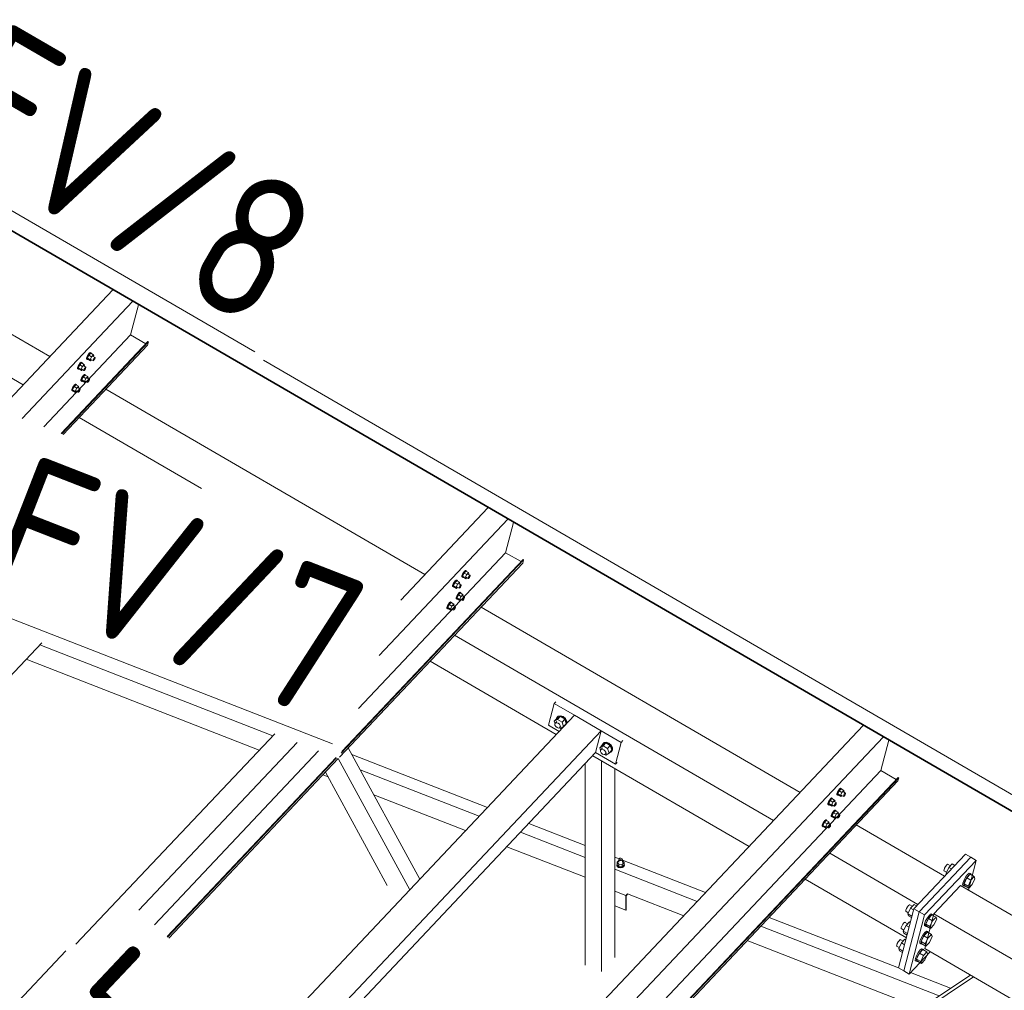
# Model space of a CAD drawing. Header units: millimetres. Extents: x -681 to 506, y -45 to 794.
# Tile 230 of 256: x -25 to 9, y 675 to 709. Entities that reach past the tile are written whole.
import ezdxf

# ---------------------------------------------------------------- set-up
doc = ezdxf.new("R2010")
doc.units = ezdxf.units.MM
doc.header["$LTSCALE"] = 0.6
doc.linetypes.add('XKITLINE00', pattern=[0])
for name, color, linetype, lineweight in [('Bolt', 7, 'Continuous', 0), ('Part', 2, 'Continuous', 0), ('PartMark', 3, 'Continuous', 0)]:
    doc.layers.add(name, color=color, linetype=linetype, lineweight=lineweight)
doc.styles.add('ISOCPEUR', font='ISOCPEUR.TTF')

msp = doc.modelspace()

# ---------------------------------------------------------------- linework, layer by layer
at = {"layer": 'Bolt', "color": 3, "linetype": 'XKITLINE00', "lineweight": 0}
for p, q in [((-22.858, 697.475), (-22.892, 697.415)), ((-22.833, 697.458), (-22.884, 697.353)), ((-22.868, 697.401), (-22.834, 697.461)), ((-22.82, 697.524), (-22.858, 697.475)), ((-22.834, 697.461), (-22.797, 697.51)), ((-22.77, 697.525), (-22.833, 697.458)), ((-22.74, 697.404), (-22.833, 697.458)), ((-22.788, 697.548), (-22.82, 697.524)), ((-22.797, 697.51), (-22.765, 697.535)), ((-22.772, 697.542), (-22.788, 697.548)), ((-22.772, 697.542), (-22.749, 697.528)), ((-22.77, 697.525), (-22.677, 697.471)), ((-22.765, 697.535), (-22.749, 697.528)), ((-22.749, 697.528), (-22.75, 697.513)), ((-22.677, 697.471), (-22.74, 697.404)), ((-22.664, 697.433), (-22.677, 697.471)), ((-22.675, 697.41), (-22.664, 697.433)), ((-23.175, 697.139), (-23.209, 697.079)), ((-23.15, 697.122), (-23.201, 697.017)), ((-23.185, 697.066), (-23.151, 697.126)), ((-23.137, 697.188), (-23.175, 697.139)), ((-23.151, 697.126), (-23.114, 697.174)), ((-23.087, 697.189), (-23.15, 697.122)), ((-23.057, 697.068), (-23.15, 697.122)), ((-23.105, 697.212), (-23.137, 697.188)), ((-23.114, 697.174), (-23.082, 697.199)), ((-23.089, 697.206), (-23.105, 697.212)), ((-23.089, 697.206), (-23.066, 697.193)), ((-23.087, 697.189), (-22.994, 697.135)), ((-23.082, 697.199), (-23.066, 697.193)), ((-23.066, 697.193), (-23.067, 697.177)), ((-22.994, 697.135), (-23.057, 697.068)), ((-23.009, 697.084), (-22.934, 697.041)), ((-22.981, 697.097), (-22.994, 697.135)), ((-22.992, 697.075), (-22.981, 697.097)), ((-22.915, 697.324), (-22.913, 697.36)), ((-22.915, 697.324), (-22.892, 697.311)), ((-22.892, 697.415), (-22.913, 697.36)), ((-22.892, 697.311), (-22.889, 697.346)), ((-22.875, 697.304), (-22.892, 697.311)), ((-22.889, 697.346), (-22.868, 697.401)), ((-22.791, 697.299), (-22.884, 697.353)), ((-22.884, 697.353), (-22.871, 697.314)), ((-22.866, 697.312), (-22.875, 697.304)), ((-22.871, 697.314), (-22.778, 697.26)), ((-22.791, 697.299), (-22.74, 697.404)), ((-22.791, 697.299), (-22.778, 697.26)), ((-22.778, 697.26), (-22.742, 697.299)), ((-22.763, 697.311), (-22.689, 697.268)), ((-22.692, 697.42), (-22.617, 697.377)), ((-22.689, 697.268), (-22.688, 697.286)), ((-22.681, 697.265), (-22.689, 697.268)), ((-22.688, 697.286), (-22.677, 697.313)), ((-22.665, 697.277), (-22.681, 697.265)), ((-22.677, 697.313), (-22.66, 697.343)), ((-22.646, 697.302), (-22.665, 697.277)), ((-22.66, 697.343), (-22.641, 697.368)), ((-22.629, 697.332), (-22.646, 697.302)), ((-22.641, 697.368), (-22.626, 697.38)), ((-22.618, 697.359), (-22.629, 697.332)), ((-22.626, 697.38), (-22.617, 697.377)), ((-22.617, 697.377), (-22.618, 697.359)), ((-23.232, 696.988), (-23.23, 697.024)), ((-23.232, 696.988), (-23.209, 696.975)), ((-23.209, 697.079), (-23.23, 697.024)), ((-23.209, 696.975), (-23.206, 697.011)), ((-23.192, 696.969), (-23.209, 696.975)), ((-23.206, 697.011), (-23.185, 697.066)), ((-23.108, 696.963), (-23.201, 697.017)), ((-23.201, 697.017), (-23.188, 696.979)), ((-23.183, 696.976), (-23.192, 696.969)), ((-23.188, 696.979), (-23.095, 696.925)), ((-23.108, 696.963), (-23.057, 697.068)), ((-23.108, 696.963), (-23.095, 696.925)), ((-23.095, 696.925), (-23.059, 696.963)), ((-23.08, 696.975), (-23.006, 696.932)), ((-23.017, 696.768), (-23.055, 696.719)), ((-23.032, 696.706), (-22.994, 696.755)), ((-22.967, 696.769), (-23.031, 696.702)), ((-22.986, 696.793), (-23.017, 696.768)), ((-23.006, 696.932), (-23.005, 696.95)), ((-22.998, 696.929), (-23.006, 696.932)), ((-23.005, 696.95), (-22.994, 696.978)), ((-22.982, 696.941), (-22.998, 696.929)), ((-22.994, 696.978), (-22.977, 697.008)), ((-22.994, 696.755), (-22.963, 696.779)), ((-22.969, 696.786), (-22.986, 696.793)), ((-22.963, 696.966), (-22.982, 696.941)), ((-22.977, 697.008), (-22.958, 697.032)), ((-22.969, 696.786), (-22.946, 696.773)), ((-22.967, 696.769), (-22.874, 696.715)), ((-22.946, 696.996), (-22.963, 696.966)), ((-22.963, 696.779), (-22.946, 696.773)), ((-22.958, 697.032), (-22.943, 697.044)), ((-22.946, 696.773), (-22.947, 696.758)), ((-22.935, 697.023), (-22.946, 696.996)), ((-22.943, 697.044), (-22.934, 697.041)), ((-22.934, 697.041), (-22.935, 697.023)), ((-23.334, 696.432), (-23.372, 696.384)), ((-23.349, 696.37), (-23.311, 696.419)), ((-23.284, 696.434), (-23.348, 696.367)), ((-23.303, 696.457), (-23.334, 696.432)), ((-23.311, 696.419), (-23.28, 696.443)), ((-23.286, 696.451), (-23.303, 696.457)), ((-23.286, 696.451), (-23.263, 696.437)), ((-23.284, 696.434), (-23.192, 696.38)), ((-23.28, 696.443), (-23.263, 696.437)), ((-23.263, 696.437), (-23.264, 696.422)), ((-23.113, 696.569), (-23.11, 696.604)), ((-23.113, 696.569), (-23.09, 696.555)), ((-23.089, 696.659), (-23.11, 696.604)), ((-23.09, 696.555), (-23.087, 696.591)), ((-23.073, 696.549), (-23.09, 696.555)), ((-23.055, 696.719), (-23.089, 696.659)), ((-23.087, 696.591), (-23.066, 696.646)), ((-23.031, 696.702), (-23.081, 696.597)), ((-22.988, 696.543), (-23.081, 696.597)), ((-23.081, 696.597), (-23.068, 696.559)), ((-23.064, 696.556), (-23.073, 696.549)), ((-23.068, 696.559), (-22.975, 696.505)), ((-23.066, 696.646), (-23.032, 696.706)), ((-22.938, 696.648), (-23.031, 696.702)), ((-22.988, 696.543), (-22.938, 696.648)), ((-22.988, 696.543), (-22.975, 696.505)), ((-22.975, 696.505), (-22.939, 696.543)), ((-22.961, 696.556), (-22.886, 696.513)), ((-22.874, 696.715), (-22.938, 696.648)), ((-22.889, 696.665), (-22.815, 696.621)), ((-22.886, 696.513), (-22.885, 696.53)), ((-22.878, 696.509), (-22.886, 696.513)), ((-22.885, 696.53), (-22.875, 696.558)), ((-22.862, 696.522), (-22.878, 696.509)), ((-22.875, 696.558), (-22.858, 696.588)), ((-22.862, 696.677), (-22.874, 696.715)), ((-22.872, 696.655), (-22.862, 696.677)), ((-22.844, 696.546), (-22.862, 696.522)), ((-22.858, 696.588), (-22.839, 696.612)), ((-22.827, 696.576), (-22.844, 696.546)), ((-22.839, 696.612), (-22.823, 696.625)), ((-22.816, 696.604), (-22.827, 696.576)), ((-22.823, 696.625), (-22.815, 696.621)), ((-22.815, 696.621), (-22.816, 696.604)), ((-23.43, 696.233), (-23.427, 696.268)), ((-23.43, 696.233), (-23.407, 696.219)), ((-23.406, 696.324), (-23.427, 696.268)), ((-23.407, 696.219), (-23.404, 696.255)), ((-23.39, 696.213), (-23.407, 696.219)), ((-23.372, 696.384), (-23.406, 696.324)), ((-23.404, 696.255), (-23.383, 696.31)), ((-23.348, 696.367), (-23.398, 696.261)), ((-23.305, 696.207), (-23.398, 696.261)), ((-23.398, 696.261), (-23.385, 696.223)), ((-23.381, 696.22), (-23.39, 696.213)), ((-23.385, 696.223), (-23.292, 696.169)), ((-23.383, 696.31), (-23.349, 696.37)), ((-23.255, 696.313), (-23.348, 696.367)), ((-23.305, 696.207), (-23.255, 696.313)), ((-23.305, 696.207), (-23.292, 696.169)), ((-23.292, 696.169), (-23.256, 696.207)), ((-23.278, 696.22), (-23.203, 696.177)), ((-23.192, 696.38), (-23.255, 696.313)), ((-23.206, 696.329), (-23.132, 696.286)), ((-23.203, 696.177), (-23.202, 696.195)), ((-23.195, 696.174), (-23.203, 696.177)), ((-23.202, 696.195), (-23.192, 696.222)), ((-23.179, 696.186), (-23.195, 696.174)), ((-23.179, 696.341), (-23.192, 696.38)), ((-23.192, 696.222), (-23.175, 696.252)), ((-23.189, 696.319), (-23.179, 696.341)), ((-23.161, 696.21), (-23.179, 696.186)), ((-23.175, 696.252), (-23.156, 696.276)), ((-23.144, 696.24), (-23.161, 696.21)), ((-23.156, 696.276), (-23.14, 696.289)), ((-23.133, 696.268), (-23.144, 696.24)), ((-23.14, 696.289), (-23.132, 696.286)), ((-23.132, 696.286), (-23.133, 696.268)), ((-9.85, 689.924), (-9.884, 689.864)), ((-9.812, 689.972), (-9.85, 689.924)), ((-9.826, 689.91), (-9.789, 689.959)), ((-9.762, 689.974), (-9.825, 689.907)), ((-9.78, 689.997), (-9.812, 689.972)), ((-9.789, 689.959), (-9.757, 689.983)), ((-9.764, 689.991), (-9.78, 689.997)), ((-9.764, 689.991), (-9.74, 689.977)), ((-9.762, 689.974), (-9.669, 689.92)), ((-9.757, 689.983), (-9.74, 689.977)), ((-9.74, 689.977), (-9.742, 689.962)), ((-9.669, 689.92), (-9.732, 689.853)), ((-9.656, 689.881), (-9.669, 689.92)), ((-10.167, 689.588), (-10.201, 689.528)), ((-10.142, 689.571), (-10.193, 689.465)), ((-10.177, 689.514), (-10.143, 689.574)), ((-10.129, 689.637), (-10.167, 689.588)), ((-10.143, 689.574), (-10.106, 689.623)), ((-10.079, 689.638), (-10.142, 689.571)), ((-10.049, 689.517), (-10.142, 689.571)), ((-10.097, 689.661), (-10.129, 689.637)), ((-10.106, 689.623), (-10.074, 689.648)), ((-10.081, 689.655), (-10.097, 689.661)), ((-10.081, 689.655), (-10.058, 689.641)), ((-10.079, 689.638), (-9.986, 689.584)), ((-10.074, 689.648), (-10.058, 689.641)), ((-10.058, 689.641), (-10.059, 689.626)), ((-9.986, 689.584), (-10.049, 689.517)), ((-9.973, 689.546), (-9.986, 689.584)), ((-9.907, 689.773), (-9.905, 689.809)), ((-9.907, 689.773), (-9.884, 689.76)), ((-9.884, 689.864), (-9.905, 689.809)), ((-9.884, 689.76), (-9.881, 689.795)), ((-9.867, 689.753), (-9.884, 689.76)), ((-9.881, 689.795), (-9.86, 689.85)), ((-9.825, 689.907), (-9.875, 689.801)), ((-9.783, 689.747), (-9.875, 689.801)), ((-9.875, 689.801), (-9.863, 689.763)), ((-9.858, 689.76), (-9.867, 689.753)), ((-9.863, 689.763), (-9.77, 689.709)), ((-9.86, 689.85), (-9.826, 689.91)), ((-9.732, 689.853), (-9.825, 689.907)), ((-9.783, 689.747), (-9.732, 689.853)), ((-9.783, 689.747), (-9.77, 689.709)), ((-9.77, 689.709), (-9.734, 689.747)), ((-9.755, 689.76), (-9.681, 689.717)), ((-9.683, 689.869), (-9.609, 689.826)), ((-9.681, 689.717), (-9.68, 689.735)), ((-9.673, 689.714), (-9.681, 689.717)), ((-9.68, 689.735), (-9.669, 689.762)), ((-9.657, 689.726), (-9.673, 689.714)), ((-9.669, 689.762), (-9.652, 689.792)), ((-9.667, 689.859), (-9.656, 689.881)), ((-9.638, 689.75), (-9.657, 689.726)), ((-9.652, 689.792), (-9.633, 689.817)), ((-9.621, 689.78), (-9.638, 689.75)), ((-9.633, 689.817), (-9.617, 689.829)), ((-9.61, 689.808), (-9.621, 689.78)), ((-9.617, 689.829), (-9.609, 689.826)), ((-9.609, 689.826), (-9.61, 689.808)), ((-10.224, 689.437), (-10.222, 689.473)), ((-10.224, 689.437), (-10.201, 689.424)), ((-10.201, 689.528), (-10.222, 689.473)), ((-10.201, 689.424), (-10.198, 689.459)), ((-10.184, 689.417), (-10.201, 689.424)), ((-10.198, 689.459), (-10.177, 689.514)), ((-10.1, 689.412), (-10.193, 689.465)), ((-10.193, 689.465), (-10.18, 689.427)), ((-10.175, 689.425), (-10.184, 689.417)), ((-10.18, 689.427), (-10.087, 689.373)), ((-10.1, 689.412), (-10.049, 689.517)), ((-10.1, 689.412), (-10.087, 689.373)), ((-10.087, 689.373), (-10.051, 689.412)), ((-10.072, 689.424), (-9.998, 689.381)), ((-9.978, 689.241), (-10.009, 689.217)), ((-10, 689.533), (-9.926, 689.49)), ((-9.998, 689.381), (-9.997, 689.399)), ((-9.99, 689.378), (-9.998, 689.381)), ((-9.997, 689.399), (-9.986, 689.426)), ((-9.974, 689.39), (-9.99, 689.378)), ((-9.986, 689.426), (-9.969, 689.456)), ((-9.984, 689.523), (-9.973, 689.546)), ((-9.961, 689.235), (-9.978, 689.241)), ((-9.955, 689.414), (-9.974, 689.39)), ((-9.969, 689.456), (-9.95, 689.481)), ((-9.961, 689.235), (-9.938, 689.222)), ((-9.938, 689.444), (-9.955, 689.414)), ((-9.95, 689.481), (-9.934, 689.493)), ((-9.927, 689.472), (-9.938, 689.444)), ((-9.934, 689.493), (-9.926, 689.49)), ((-9.926, 689.49), (-9.927, 689.472)), ((-10.295, 688.906), (-10.326, 688.881)), ((-10.303, 688.868), (-10.272, 688.892)), ((-10.278, 688.899), (-10.295, 688.906)), ((-10.278, 688.899), (-10.255, 688.886)), ((-10.272, 688.892), (-10.255, 688.886)), ((-10.105, 689.017), (-10.102, 689.053)), ((-10.105, 689.017), (-10.081, 689.004)), ((-10.081, 689.108), (-10.102, 689.053)), ((-10.047, 689.168), (-10.081, 689.108)), ((-10.081, 689.004), (-10.079, 689.039)), ((-10.065, 688.998), (-10.081, 689.004)), ((-10.079, 689.039), (-10.058, 689.095)), ((-10.023, 689.151), (-10.073, 689.046)), ((-9.98, 688.992), (-10.073, 689.046)), ((-10.073, 689.046), (-10.06, 689.007)), ((-10.056, 689.005), (-10.065, 688.998)), ((-10.06, 689.007), (-9.967, 688.954)), ((-10.058, 689.095), (-10.024, 689.155)), ((-10.009, 689.217), (-10.047, 689.168)), ((-10.024, 689.155), (-9.986, 689.203)), ((-9.959, 689.218), (-10.023, 689.151)), ((-9.93, 689.097), (-10.023, 689.151)), ((-9.986, 689.203), (-9.955, 689.228)), ((-9.98, 688.992), (-9.93, 689.097)), ((-9.98, 688.992), (-9.967, 688.954)), ((-9.967, 688.954), (-9.931, 688.992)), ((-9.959, 689.218), (-9.866, 689.164)), ((-9.955, 689.228), (-9.938, 689.222)), ((-9.953, 689.004), (-9.878, 688.961)), ((-9.938, 689.222), (-9.939, 689.206)), ((-9.866, 689.164), (-9.93, 689.097)), ((-9.881, 689.113), (-9.807, 689.07)), ((-9.878, 688.961), (-9.877, 688.979)), ((-9.87, 688.958), (-9.878, 688.961)), ((-9.877, 688.979), (-9.867, 689.007)), ((-9.854, 688.97), (-9.87, 688.958)), ((-9.867, 689.007), (-9.85, 689.037)), ((-9.854, 689.126), (-9.866, 689.164)), ((-9.864, 689.104), (-9.854, 689.126)), ((-9.835, 688.995), (-9.854, 688.97)), ((-9.85, 689.037), (-9.831, 689.061)), ((-9.818, 689.025), (-9.835, 688.995)), ((-9.831, 689.061), (-9.815, 689.073)), ((-9.808, 689.052), (-9.818, 689.025)), ((-9.815, 689.073), (-9.807, 689.07)), ((-9.807, 689.07), (-9.808, 689.052)), ((-10.422, 688.682), (-10.419, 688.717)), ((-10.422, 688.682), (-10.399, 688.668)), ((-10.398, 688.772), (-10.419, 688.717)), ((-10.399, 688.668), (-10.396, 688.704)), ((-10.382, 688.662), (-10.399, 688.668)), ((-10.364, 688.832), (-10.398, 688.772)), ((-10.396, 688.704), (-10.375, 688.759)), ((-10.34, 688.815), (-10.39, 688.71)), ((-10.297, 688.656), (-10.39, 688.71)), ((-10.39, 688.71), (-10.377, 688.672)), ((-10.373, 688.669), (-10.382, 688.662)), ((-10.377, 688.672), (-10.284, 688.618)), ((-10.375, 688.759), (-10.341, 688.819)), ((-10.326, 688.881), (-10.364, 688.832)), ((-10.341, 688.819), (-10.303, 688.868)), ((-10.276, 688.882), (-10.34, 688.815)), ((-10.247, 688.761), (-10.34, 688.815)), ((-10.297, 688.656), (-10.247, 688.761)), ((-10.297, 688.656), (-10.284, 688.618)), ((-10.284, 688.618), (-10.248, 688.656)), ((-10.276, 688.882), (-10.183, 688.828)), ((-10.27, 688.669), (-10.195, 688.625)), ((-10.255, 688.886), (-10.256, 688.87)), ((-10.183, 688.828), (-10.247, 688.761)), ((-10.198, 688.777), (-10.124, 688.734)), ((-10.195, 688.625), (-10.194, 688.643)), ((-10.187, 688.622), (-10.195, 688.625)), ((-10.194, 688.643), (-10.184, 688.671)), ((-10.171, 688.635), (-10.187, 688.622)), ((-10.184, 688.671), (-10.167, 688.701)), ((-10.171, 688.79), (-10.183, 688.828)), ((-10.181, 688.768), (-10.171, 688.79)), ((-10.152, 688.659), (-10.171, 688.635)), ((-10.167, 688.701), (-10.148, 688.725)), ((-10.135, 688.689), (-10.152, 688.659)), ((-10.148, 688.725), (-10.132, 688.737)), ((-10.125, 688.716), (-10.135, 688.689)), ((-10.132, 688.737), (-10.124, 688.734)), ((-10.124, 688.734), (-10.125, 688.716)), ((-6.697, 684.769), (-6.605, 684.866)), ((-6.697, 684.769), (-6.587, 684.835)), ((-6.616, 684.873), (-6.575, 684.929)), ((-6.615, 684.856), (-6.616, 684.873)), ((-6.495, 684.933), (-6.605, 684.866)), ((-6.587, 684.835), (-6.495, 684.933)), ((-6.587, 684.835), (-6.426, 684.742)), ((-6.575, 684.929), (-6.558, 684.947)), ((-6.575, 684.929), (-6.499, 684.944)), ((-6.481, 684.962), (-6.558, 684.947)), ((-6.499, 684.944), (-6.408, 684.913)), ((-6.334, 684.839), (-6.495, 684.933)), ((-6.39, 684.931), (-6.481, 684.962)), ((-6.426, 684.742), (-6.334, 684.839)), ((-6.408, 684.913), (-6.327, 684.844)), ((-6.309, 684.862), (-6.39, 684.931)), ((-6.283, 684.679), (-6.334, 684.839)), ((-6.327, 684.844), (-6.277, 684.756)), ((-6.26, 684.775), (-6.309, 684.862)), ((-6.671, 684.686), (-6.697, 684.769)), ((-6.676, 684.68), (-6.654, 684.71)), ((-6.674, 684.635), (-6.676, 684.68)), ((-6.647, 684.587), (-6.674, 684.635)), ((-6.654, 684.71), (-6.607, 684.76)), ((-6.654, 684.71), (-6.613, 684.718)), ((-6.603, 684.55), (-6.647, 684.587)), ((-6.613, 684.718), (-6.564, 684.701)), ((-6.554, 684.533), (-6.603, 684.55)), ((-6.564, 684.701), (-6.52, 684.664)), ((-6.513, 684.541), (-6.554, 684.533)), ((-6.526, 684.539), (-6.486, 684.515)), ((-6.52, 684.664), (-6.493, 684.617)), ((-6.513, 684.541), (-6.466, 684.591)), ((-6.49, 684.572), (-6.513, 684.541)), ((-6.493, 684.617), (-6.49, 684.572)), ((-6.486, 684.515), (-6.376, 684.582)), ((-6.376, 684.582), (-6.426, 684.742)), ((-6.376, 684.582), (-6.283, 684.679)), ((-6.349, 684.61), (-6.341, 684.611)), ((-6.277, 684.756), (-6.273, 684.684)), ((-6.256, 684.702), (-6.26, 684.775)), ((-5.118, 683.852), (-5.026, 683.949)), ((-5.118, 683.852), (-5.008, 683.918)), ((-5.092, 683.769), (-5.118, 683.852)), ((-5.097, 683.763), (-5.074, 683.793)), ((-5.074, 683.793), (-5.028, 683.843)), ((-5.074, 683.793), (-5.033, 683.801)), ((-5.037, 683.956), (-4.995, 684.012)), ((-5.036, 683.939), (-5.037, 683.956)), ((-5.033, 683.801), (-4.984, 683.784)), ((-4.916, 684.016), (-5.026, 683.949)), ((-5.008, 683.918), (-4.916, 684.016)), ((-5.008, 683.918), (-4.847, 683.825)), ((-4.995, 684.012), (-4.978, 684.031)), ((-4.995, 684.012), (-4.919, 684.027)), ((-4.984, 683.784), (-4.94, 683.747)), ((-4.902, 684.045), (-4.978, 684.031)), ((-4.919, 684.027), (-4.828, 683.996)), ((-4.755, 683.923), (-4.916, 684.016)), ((-4.811, 684.014), (-4.902, 684.045)), ((-4.847, 683.825), (-4.755, 683.923)), ((-4.796, 683.665), (-4.847, 683.825)), ((-4.828, 683.996), (-4.747, 683.927)), ((-4.73, 683.945), (-4.811, 684.014)), ((-4.704, 683.762), (-4.755, 683.923)), ((-4.747, 683.927), (-4.698, 683.839)), ((-4.68, 683.858), (-4.73, 683.945)), ((-4.717, 683.718), (-4.676, 683.774)), ((-4.698, 683.839), (-4.693, 683.756)), ((-4.676, 683.774), (-4.68, 683.858)), ((-5.094, 683.718), (-5.097, 683.763)), ((-5.067, 683.67), (-5.094, 683.718)), ((-5.023, 683.633), (-5.067, 683.67)), ((-4.974, 683.616), (-5.023, 683.633)), ((-4.933, 683.624), (-4.974, 683.616)), ((-4.947, 683.622), (-4.906, 683.598)), ((-4.94, 683.747), (-4.913, 683.7)), ((-4.933, 683.624), (-4.886, 683.674)), ((-4.911, 683.655), (-4.933, 683.624)), ((-4.913, 683.7), (-4.911, 683.655)), ((-4.906, 683.598), (-4.796, 683.665)), ((-4.796, 683.665), (-4.704, 683.762)), ((-4.734, 683.7), (-4.77, 683.693)), ((-4.693, 683.756), (-4.734, 683.7)), ((-4.734, 683.7), (-4.717, 683.718)), ((3.196, 682.421), (3.159, 682.372)), ((3.182, 682.359), (3.22, 682.408)), ((3.246, 682.422), (3.183, 682.355)), ((3.228, 682.446), (3.196, 682.421)), ((3.22, 682.408), (3.251, 682.432)), ((3.244, 682.439), (3.228, 682.446)), ((3.244, 682.439), (3.268, 682.426)), ((3.246, 682.422), (3.339, 682.368)), ((3.251, 682.432), (3.268, 682.426)), ((3.268, 682.426), (3.266, 682.41)), ((2.879, 682.085), (2.841, 682.037)), ((2.865, 682.023), (2.902, 682.072)), ((2.929, 682.086), (2.866, 682.019)), ((2.911, 682.11), (2.879, 682.085)), ((2.902, 682.072), (2.934, 682.096)), ((2.927, 682.103), (2.911, 682.11)), ((2.927, 682.103), (2.951, 682.09)), ((2.929, 682.086), (3.022, 682.032)), ((2.934, 682.096), (2.951, 682.09)), ((2.951, 682.09), (2.949, 682.075)), ((3.101, 682.222), (3.103, 682.257)), ((3.101, 682.222), (3.124, 682.208)), ((3.125, 682.312), (3.103, 682.257)), ((3.124, 682.208), (3.127, 682.244)), ((3.141, 682.202), (3.124, 682.208)), ((3.159, 682.372), (3.125, 682.312)), ((3.127, 682.244), (3.148, 682.299)), ((3.183, 682.355), (3.133, 682.25)), ((3.225, 682.196), (3.133, 682.25)), ((3.133, 682.25), (3.145, 682.212)), ((3.15, 682.209), (3.141, 682.202)), ((3.145, 682.212), (3.238, 682.158)), ((3.148, 682.299), (3.182, 682.359)), ((3.276, 682.301), (3.183, 682.355)), ((3.225, 682.196), (3.276, 682.301)), ((3.225, 682.196), (3.238, 682.158)), ((3.238, 682.158), (3.275, 682.196)), ((3.253, 682.209), (3.327, 682.166)), ((3.339, 682.368), (3.276, 682.301)), ((3.325, 682.317), (3.399, 682.274)), ((3.327, 682.166), (3.328, 682.183)), ((3.335, 682.162), (3.327, 682.166)), ((3.328, 682.183), (3.339, 682.211)), ((3.351, 682.175), (3.335, 682.162)), ((3.352, 682.33), (3.339, 682.368)), ((3.339, 682.211), (3.356, 682.241)), ((3.341, 682.308), (3.352, 682.33)), ((3.37, 682.199), (3.351, 682.175)), ((3.356, 682.241), (3.375, 682.265)), ((3.387, 682.229), (3.37, 682.199)), ((3.375, 682.265), (3.391, 682.277)), ((3.398, 682.257), (3.387, 682.229)), ((3.391, 682.277), (3.399, 682.274)), ((3.399, 682.274), (3.398, 682.257)), ((2.784, 681.886), (2.786, 681.921)), ((2.784, 681.886), (2.807, 681.872)), ((2.807, 681.977), (2.786, 681.921)), ((2.841, 682.037), (2.807, 681.977)), ((2.807, 681.872), (2.81, 681.908)), ((2.824, 681.866), (2.807, 681.872)), ((2.81, 681.908), (2.831, 681.963)), ((2.866, 682.019), (2.816, 681.914)), ((2.908, 681.86), (2.816, 681.914)), ((2.816, 681.914), (2.828, 681.876)), ((2.833, 681.873), (2.824, 681.866)), ((2.828, 681.876), (2.921, 681.822)), ((2.831, 681.963), (2.865, 682.023)), ((2.959, 681.966), (2.866, 682.019)), ((2.908, 681.86), (2.959, 681.966)), ((2.908, 681.86), (2.921, 681.822)), ((2.921, 681.822), (2.957, 681.86)), ((2.936, 681.873), (3.01, 681.83)), ((3.022, 682.032), (2.959, 681.966)), ((3.008, 681.982), (3.082, 681.938)), ((3.01, 681.83), (3.011, 681.847)), ((3.018, 681.827), (3.01, 681.83)), ((3.011, 681.847), (3.022, 681.875)), ((3.034, 681.839), (3.018, 681.827)), ((3.035, 681.994), (3.022, 682.032)), ((3.022, 681.875), (3.039, 681.905)), ((3.024, 681.972), (3.035, 681.994)), ((3.053, 681.863), (3.034, 681.839)), ((3.039, 681.905), (3.058, 681.929)), ((3.07, 681.893), (3.053, 681.863)), ((3.058, 681.929), (3.074, 681.942)), ((3.081, 681.921), (3.07, 681.893)), ((3.074, 681.942), (3.082, 681.938)), ((3.082, 681.938), (3.081, 681.921)), ((2.903, 681.466), (2.906, 681.502)), ((2.903, 681.466), (2.927, 681.453)), ((2.927, 681.557), (2.906, 681.502)), ((2.961, 681.617), (2.927, 681.557)), ((2.927, 681.453), (2.929, 681.488)), ((2.943, 681.446), (2.927, 681.453)), ((2.929, 681.488), (2.95, 681.543)), ((2.985, 681.6), (2.935, 681.494)), ((3.028, 681.441), (2.935, 681.494)), ((2.935, 681.494), (2.948, 681.456)), ((2.952, 681.454), (2.943, 681.446)), ((2.948, 681.456), (3.041, 681.402)), ((2.95, 681.543), (2.984, 681.603)), ((2.999, 681.666), (2.961, 681.617)), ((2.984, 681.603), (3.022, 681.652)), ((3.049, 681.667), (2.985, 681.6)), ((3.078, 681.546), (2.985, 681.6)), ((3.03, 681.69), (2.999, 681.666)), ((3.022, 681.652), (3.053, 681.677)), ((3.028, 681.441), (3.078, 681.546)), ((3.028, 681.441), (3.041, 681.402)), ((3.047, 681.684), (3.03, 681.69)), ((3.041, 681.402), (3.077, 681.441)), ((3.047, 681.684), (3.07, 681.67)), ((3.049, 681.667), (3.142, 681.613)), ((3.053, 681.677), (3.07, 681.67)), ((3.055, 681.453), (3.13, 681.41)), ((3.07, 681.67), (3.069, 681.655)), ((3.142, 681.613), (3.078, 681.546)), ((3.127, 681.562), (3.201, 681.519)), ((3.13, 681.41), (3.131, 681.428)), ((3.138, 681.407), (3.13, 681.41)), ((3.131, 681.428), (3.142, 681.455)), ((3.154, 681.419), (3.138, 681.407)), ((3.154, 681.574), (3.142, 681.613)), ((3.142, 681.455), (3.159, 681.485)), ((3.144, 681.552), (3.154, 681.574)), ((3.173, 681.443), (3.154, 681.419)), ((3.159, 681.485), (3.177, 681.51)), ((3.19, 681.473), (3.173, 681.443)), ((3.177, 681.51), (3.193, 681.522)), ((3.2, 681.501), (3.19, 681.473)), ((3.193, 681.522), (3.201, 681.519)), ((3.201, 681.519), (3.2, 681.501)), ((2.586, 681.13), (2.589, 681.166)), ((2.586, 681.13), (2.61, 681.117)), ((2.61, 681.221), (2.589, 681.166)), ((2.644, 681.281), (2.61, 681.221)), ((2.61, 681.117), (2.612, 681.152)), ((2.626, 681.11), (2.61, 681.117)), ((2.612, 681.152), (2.633, 681.208)), ((2.668, 681.264), (2.618, 681.159)), ((2.711, 681.105), (2.618, 681.159)), ((2.618, 681.159), (2.631, 681.12)), ((2.635, 681.118), (2.626, 681.11)), ((2.631, 681.12), (2.724, 681.066)), ((2.633, 681.208), (2.667, 681.268)), ((2.682, 681.33), (2.644, 681.281)), ((2.667, 681.268), (2.705, 681.316)), ((2.732, 681.331), (2.668, 681.264)), ((2.761, 681.21), (2.668, 681.264)), ((2.713, 681.354), (2.682, 681.33)), ((2.705, 681.316), (2.736, 681.341)), ((2.711, 681.105), (2.761, 681.21)), ((2.711, 681.105), (2.724, 681.066)), ((2.73, 681.348), (2.713, 681.354)), ((2.724, 681.066), (2.76, 681.105)), ((2.73, 681.348), (2.753, 681.334)), ((2.732, 681.331), (2.825, 681.277)), ((2.736, 681.341), (2.753, 681.334)), ((2.738, 681.117), (2.813, 681.074)), ((2.753, 681.334), (2.752, 681.319)), ((2.825, 681.277), (2.761, 681.21)), ((2.81, 681.226), (2.884, 681.183)), ((2.813, 681.074), (2.814, 681.092)), ((2.821, 681.071), (2.813, 681.074)), ((2.814, 681.092), (2.825, 681.119)), ((2.837, 681.083), (2.821, 681.071)), ((2.837, 681.239), (2.825, 681.277)), ((2.825, 681.119), (2.842, 681.149)), ((2.827, 681.216), (2.837, 681.239)), ((2.856, 681.108), (2.837, 681.083)), ((2.842, 681.149), (2.86, 681.174)), ((2.873, 681.138), (2.856, 681.108)), ((2.86, 681.174), (2.876, 681.186)), ((2.883, 681.165), (2.873, 681.138)), ((2.876, 681.186), (2.884, 681.183)), ((2.884, 681.183), (2.883, 681.165)), ((-4.454, 680.003), (-4.429, 680.018)), ((-4.429, 680.018), (-4.396, 680.023)), ((-4.396, 680.023), (-4.363, 680.017)), ((-4.363, 680.017), (-4.339, 680.001)), ((-4.531, 679.794), (-4.519, 679.82)), ((-4.514, 679.751), (-4.531, 679.794)), ((-4.531, 679.773), (-4.531, 679.794)), ((-4.531, 679.773), (-4.514, 679.73)), ((-4.464, 679.938), (-4.519, 679.879)), ((-4.519, 679.879), (-4.461, 679.811)), ((-4.519, 679.794), (-4.519, 679.879)), ((-4.519, 679.794), (-4.461, 679.726)), ((-4.466, 679.719), (-4.514, 679.751)), ((-4.514, 679.73), (-4.466, 679.698)), ((-4.4, 679.707), (-4.466, 679.719)), ((-4.466, 679.698), (-4.4, 679.686)), ((-4.464, 679.981), (-4.454, 680.003)), ((-4.456, 679.96), (-4.464, 679.981)), ((-4.464, 679.879), (-4.464, 679.981)), ((-4.339, 679.809), (-4.461, 679.811)), ((-4.461, 679.811), (-4.461, 679.726)), ((-4.461, 679.726), (-4.339, 679.724)), ((-4.432, 679.944), (-4.456, 679.96)), ((-4.399, 679.938), (-4.432, 679.944)), ((-4.333, 679.717), (-4.4, 679.707)), ((-4.4, 679.686), (-4.333, 679.696)), ((-4.365, 679.943), (-4.399, 679.938)), ((-4.34, 679.958), (-4.365, 679.943)), ((-4.331, 679.98), (-4.34, 679.958)), ((-4.339, 680.001), (-4.331, 679.98)), ((-4.275, 679.876), (-4.339, 679.809)), ((-4.339, 679.809), (-4.339, 679.724)), ((-4.339, 679.724), (-4.275, 679.791)), ((-4.283, 679.748), (-4.333, 679.717)), ((-4.333, 679.696), (-4.283, 679.727)), ((-4.331, 679.877), (-4.331, 679.98)), ((-4.331, 679.941), (-4.275, 679.876)), ((-4.264, 679.791), (-4.283, 679.748)), ((-4.283, 679.727), (-4.264, 679.769)), ((-4.275, 679.876), (-4.275, 679.791)), ((-4.275, 679.821), (-4.264, 679.791)), ((-4.264, 679.769), (-4.264, 679.791)), ((6.836, 679.68), (6.815, 679.624)), ((6.87, 679.74), (6.836, 679.68)), ((6.908, 679.788), (6.87, 679.74)), ((6.885, 679.501), (6.981, 679.7)), ((6.94, 679.813), (6.908, 679.788)), ((6.956, 679.806), (6.94, 679.813)), ((6.956, 679.806), (7.037, 679.76)), ((7.101, 679.827), (6.981, 679.7)), ((6.981, 679.7), (7.071, 679.648)), ((7.101, 679.827), (7.191, 679.774)), ((6.815, 679.624), (6.813, 679.589)), ((6.813, 679.589), (6.903, 679.537)), ((6.898, 679.464), (6.885, 679.501)), ((6.885, 679.501), (6.916, 679.483)), ((7.565, 679.365), (7.503, 679.255)), ((7.603, 679.339), (7.508, 679.139)), ((7.54, 679.233), (7.602, 679.343)), ((7.634, 679.454), (7.565, 679.365)), ((7.602, 679.343), (7.671, 679.432)), ((7.723, 679.466), (7.603, 679.339)), ((7.603, 679.339), (7.743, 679.258)), ((7.692, 679.499), (7.634, 679.454)), ((7.671, 679.432), (7.729, 679.477)), ((7.722, 679.487), (7.692, 679.499)), ((7.722, 679.487), (7.759, 679.466)), ((7.723, 679.466), (7.863, 679.385)), ((7.729, 679.477), (7.759, 679.466)), ((7.743, 679.258), (7.863, 679.385)), ((7.759, 679.466), (7.758, 679.446)), ((7.863, 679.385), (7.887, 679.312)), ((7.464, 679.153), (7.459, 679.088)), ((7.459, 679.088), (7.496, 679.067)), ((7.503, 679.255), (7.464, 679.153)), ((7.496, 679.067), (7.501, 679.132)), ((7.527, 679.055), (7.496, 679.067)), ((7.501, 679.132), (7.54, 679.233)), ((7.508, 679.139), (7.532, 679.067)), ((7.508, 679.139), (7.647, 679.058)), ((7.538, 679.064), (7.527, 679.055)), ((7.532, 679.067), (7.672, 678.986)), ((7.647, 679.058), (7.743, 679.258)), ((7.672, 678.986), (7.647, 679.058)), ((7.792, 679.113), (7.672, 678.986)), ((7.887, 679.312), (7.792, 679.113)), ((5.545, 678.335), (5.511, 678.275)), ((5.582, 678.384), (5.545, 678.335)), ((5.614, 678.408), (5.582, 678.384)), ((5.63, 678.402), (5.614, 678.408)), ((5.63, 678.402), (5.711, 678.355)), ((5.775, 678.423), (5.655, 678.296)), ((5.775, 678.423), (5.865, 678.37)), ((5.49, 678.22), (5.487, 678.185)), ((5.487, 678.185), (5.577, 678.132)), ((5.511, 678.275), (5.49, 678.22)), ((5.655, 678.296), (5.56, 678.096)), ((5.56, 678.096), (5.584, 678.024)), ((5.56, 678.096), (5.704, 678.013)), ((5.584, 678.024), (5.691, 677.962)), ((5.655, 678.296), (5.762, 678.234)), ((6.308, 678.05), (6.239, 677.96)), ((6.276, 677.939), (6.345, 678.028)), ((6.397, 678.061), (6.278, 677.934)), ((6.366, 678.095), (6.308, 678.05)), ((6.345, 678.028), (6.403, 678.073)), ((6.396, 678.083), (6.366, 678.095)), ((6.396, 678.083), (6.434, 678.061)), ((6.397, 678.061), (6.537, 677.98)), ((6.403, 678.073), (6.434, 678.061)), ((6.417, 677.853), (6.537, 677.98)), ((6.434, 678.061), (6.432, 678.041)), ((6.537, 677.98), (6.561, 677.908)), ((5.353, 677.671), (5.332, 677.616)), ((5.387, 677.731), (5.353, 677.671)), ((5.424, 677.78), (5.387, 677.731)), ((5.497, 677.691), (5.402, 677.492)), ((5.456, 677.804), (5.424, 677.78)), ((5.472, 677.798), (5.456, 677.804)), ((5.472, 677.798), (5.553, 677.751)), ((5.617, 677.818), (5.497, 677.691)), ((5.497, 677.691), (5.604, 677.629)), ((5.617, 677.818), (5.648, 677.8)), ((6.138, 677.749), (6.133, 677.684)), ((6.133, 677.684), (6.17, 677.662)), ((6.177, 677.85), (6.138, 677.749)), ((6.17, 677.662), (6.175, 677.727)), ((6.201, 677.651), (6.17, 677.662)), ((6.175, 677.727), (6.214, 677.829)), ((6.239, 677.96), (6.177, 677.85)), ((6.278, 677.934), (6.182, 677.735)), ((6.182, 677.735), (6.207, 677.662)), ((6.182, 677.735), (6.322, 677.654)), ((6.212, 677.659), (6.201, 677.651)), ((6.207, 677.662), (6.346, 677.581)), ((6.214, 677.829), (6.276, 677.939)), ((6.278, 677.934), (6.417, 677.853)), ((6.322, 677.654), (6.417, 677.853)), ((6.346, 677.581), (6.322, 677.654)), ((6.466, 677.708), (6.346, 677.581)), ((6.561, 677.908), (6.466, 677.708)), ((5.332, 677.616), (5.329, 677.58)), ((5.329, 677.58), (5.419, 677.528)), ((5.402, 677.492), (5.426, 677.419)), ((5.402, 677.492), (5.546, 677.408)), ((5.426, 677.419), (5.533, 677.357)), ((6.081, 677.356), (6.019, 677.246)), ((6.12, 677.33), (6.024, 677.13)), ((6.056, 677.224), (6.118, 677.334)), ((6.15, 677.445), (6.081, 677.356)), ((6.118, 677.334), (6.187, 677.424)), ((6.239, 677.457), (6.12, 677.33)), ((6.12, 677.33), (6.259, 677.249)), ((6.208, 677.49), (6.15, 677.445)), ((6.187, 677.424), (6.245, 677.469)), ((6.238, 677.478), (6.208, 677.49)), ((6.238, 677.478), (6.276, 677.457)), ((6.239, 677.457), (6.379, 677.376)), ((6.245, 677.469), (6.276, 677.457)), ((6.259, 677.249), (6.379, 677.376)), ((6.276, 677.457), (6.274, 677.437)), ((6.403, 677.303), (6.308, 677.104)), ((6.379, 677.376), (6.403, 677.303)), ((5.174, 677.011), (5.171, 676.976)), ((5.171, 676.976), (5.261, 676.923)), ((5.195, 677.066), (5.174, 677.011)), ((5.229, 677.126), (5.195, 677.066)), ((5.266, 677.175), (5.229, 677.126)), ((5.339, 677.087), (5.244, 676.887)), ((5.298, 677.2), (5.266, 677.175)), ((5.314, 677.193), (5.298, 677.2)), ((5.314, 677.193), (5.395, 677.146)), ((5.459, 677.214), (5.339, 677.087)), ((5.339, 677.087), (5.446, 677.025)), ((5.459, 677.214), (5.49, 677.196)), ((5.98, 677.145), (5.975, 677.08)), ((5.975, 677.08), (6.012, 677.058)), ((6.019, 677.246), (5.98, 677.145)), ((6.012, 677.058), (6.017, 677.123)), ((6.043, 677.046), (6.012, 677.058)), ((6.017, 677.123), (6.056, 677.224)), ((6.024, 677.13), (6.049, 677.058)), ((6.024, 677.13), (6.164, 677.05)), ((6.054, 677.055), (6.043, 677.046)), ((6.049, 677.058), (6.188, 676.977)), ((6.164, 677.05), (6.259, 677.249)), ((6.188, 676.977), (6.164, 677.05)), ((6.308, 677.104), (6.188, 676.977)), ((5.244, 676.887), (5.268, 676.815)), ((5.244, 676.887), (5.388, 676.804)), ((5.268, 676.815), (5.375, 676.753)), ((5.861, 676.641), (5.822, 676.54)), ((5.859, 676.519), (5.898, 676.62)), ((5.923, 676.751), (5.861, 676.641)), ((5.962, 676.726), (5.866, 676.526)), ((5.898, 676.62), (5.96, 676.73)), ((5.992, 676.841), (5.923, 676.751)), ((5.96, 676.73), (6.029, 676.819)), ((6.081, 676.852), (5.962, 676.726)), ((5.962, 676.726), (6.101, 676.645)), ((6.05, 676.886), (5.992, 676.841)), ((6.006, 676.445), (6.101, 676.645)), ((6.029, 676.819), (6.087, 676.864)), ((6.08, 676.874), (6.05, 676.886)), ((6.08, 676.874), (6.118, 676.852)), ((6.081, 676.852), (6.221, 676.772)), ((6.087, 676.864), (6.118, 676.852)), ((6.101, 676.645), (6.221, 676.772)), ((6.118, 676.852), (6.116, 676.832)), ((6.245, 676.699), (6.15, 676.5)), ((6.221, 676.772), (6.245, 676.699)), ((5.822, 676.54), (5.817, 676.475)), ((5.817, 676.475), (5.854, 676.454)), ((5.854, 676.454), (5.859, 676.519)), ((5.885, 676.442), (5.854, 676.454)), ((5.866, 676.526), (5.891, 676.454)), ((5.866, 676.526), (6.006, 676.445)), ((5.896, 676.45), (5.885, 676.442)), ((5.891, 676.454), (6.03, 676.373)), ((6.03, 676.373), (6.006, 676.445)), ((6.15, 676.5), (6.03, 676.373))]:
    msp.add_line(p, q, dxfattribs=at)
at = {"layer": 'Part', "color": 2, "linetype": 'XKITLINE00', "lineweight": 0}
for p, q in [((-38.112, 709.066), (53.722, 655.777)), ((-38.1, 709.085), (53.859, 655.723)), ((-35.251, 703.827), (-24.191, 697.406)), ((-36.173, 702.85), (-25.113, 696.429)), ((-22.006, 699.72), (-36.289, 684.591)), ((-25.147, 695.266), (-21.319, 699.321)), ((-21.392, 698.162), (-21.119, 699.206)), ((-21.392, 698.162), (-24.401, 694.975)), ((-20.859, 697.853), (-21.392, 698.162)), ((-20.79, 697.926), (-23.798, 694.74)), ((-20.772, 697.915), (-23.777, 694.731)), ((-23.721, 694.709), (-20.801, 697.802)), ((-20.801, 697.802), (-20.772, 697.915)), ((-20.772, 697.915), (-20.79, 697.926)), ((-16.78, 697.28), (54.205, 656.09)), ((-22.242, 696.275), (-11.183, 689.855)), ((-23.165, 695.298), (-18.934, 692.842)), ((-8.997, 692.171), (-12.017, 688.971)), ((-12.767, 687.05), (-8.309, 691.772)), ((-8.384, 690.611), (-8.111, 691.657)), ((-8.384, 690.611), (-13.486, 685.207)), ((-7.851, 690.301), (-8.384, 690.611)), ((-7.764, 690.364), (-14.087, 683.666)), ((-7.782, 690.374), (-14.066, 683.718)), ((-7.793, 690.25), (-7.764, 690.364)), ((-7.764, 690.364), (-7.782, 690.374)), ((-14.141, 683.526), (-7.793, 690.25)), ((-9.234, 688.724), (1.825, 682.304)), ((-10.157, 687.747), (0.903, 681.327)), ((-27.11, 684.691), (-24.469, 687.487)), ((-24.535, 687.417), (-16.458, 684.267)), ((-25.005, 686.92), (-16.928, 683.77)), ((-11.006, 686.848), (-6.629, 684.307)), ((-6.897, 684.629), (-6.7, 685.385)), ((-6.643, 685.445), (-6.7, 685.385)), ((-6.7, 685.385), (-5.997, 684.976)), ((-5.996, 684.977), (-16.484, 673.867)), ((-5.067, 684.438), (-5.996, 684.977)), ((4.013, 684.622), (-10.273, 669.488)), ((-6.897, 684.629), (-6.527, 684.414)), ((-16.392, 684.337), (-23.281, 677.04)), ((-16.983, 661.253), (4.701, 684.223)), ((-5.067, 684.438), (-14.983, 673.934)), ((-5.264, 683.682), (-5.067, 684.438)), ((-5.067, 684.437), (-4.377, 684.036)), ((-21.099, 678.224), (-15.614, 684.034)), ((-11.364, 679.291), (-13.84, 683.845)), ((-4.377, 684.036), (-4.575, 683.281)), ((-4.32, 684.097), (-4.377, 684.036)), ((4.624, 683.059), (4.898, 684.108)), ((-14.868, 683.743), (-20.559, 677.714)), ((-14.265, 683.507), (-20.123, 677.303)), ((-14.244, 683.499), (-20.107, 677.288)), ((-20.067, 677.25), (-14.187, 683.477)), ((-14.71, 673.677), (-5.264, 683.682)), ((-14.185, 683.476), (-14.186, 683.478)), ((-11.71, 678.924), (-14.185, 683.476)), ((-13.715, 683.615), (-9.013, 681.781)), ((-5.366, 683.574), (0.054, 680.427)), ((-5.265, 683.681), (-4.575, 683.281)), ((-13.427, 683.085), (-9.301, 681.476)), ((-5.63, 676.312), (-5.63, 683.295)), ((-5.06, 676.09), (-5.06, 683.396)), ((-4.599, 676.578), (-4.599, 683.129)), ((-4.575, 683.281), (-4.518, 683.341)), ((4.624, 683.059), (-15.868, 661.352)), ((5.226, 682.823), (-14.968, 661.432)), ((5.244, 682.812), (-14.937, 661.435)), ((-14.723, 682.91), (-14.543, 682.839)), ((-12.495, 679.073), (-14.633, 683.005)), ((5.157, 682.75), (4.624, 683.059)), ((5.215, 682.699), (5.244, 682.812)), ((5.244, 682.812), (5.226, 682.823)), ((-14.852, 661.443), (5.215, 682.699)), ((-12.957, 682.221), (-9.771, 680.978)), ((-7.585, 681.224), (-5.63, 680.461)), ((3.774, 681.173), (6.834, 679.396)), ((-7.873, 680.919), (-5.63, 680.044)), ((-8.343, 680.421), (-5.63, 679.363)), ((-4.599, 680.059), (-1.452, 678.832)), ((2.851, 680.196), (5.912, 678.419)), ((7.558, 680.163), (5.771, 678.27)), ((7.744, 680.055), (5.957, 678.163)), ((7.744, 680.055), (5.957, 678.163)), ((7.558, 680.163), (7.744, 680.055)), ((7.744, 680.055), (7.93, 679.948)), ((7.93, 679.948), (6.143, 678.055)), ((7.93, 679.948), (7.66, 678.916)), ((-4.599, 679.642), (-1.741, 678.527)), ((2.002, 679.296), (5.508, 677.262)), ((6.467, 678.097), (7.389, 679.074)), ((7.389, 679.074), (14.833, 674.752)), ((-4.219, 678.729), (-4.599, 678.877)), ((-4.161, 678.79), (-4.219, 678.729)), ((-4.219, 678.729), (-4.219, 678.218)), ((-4.202, 678.722), (-4.144, 678.783)), ((-4.202, 678.237), (-4.202, 678.722)), ((-4.161, 678.79), (-2.21, 678.029)), ((-4.599, 678.367), (-4.219, 678.218)), ((-4.219, 678.218), (-4.202, 678.237)), ((0.752, 677.972), (5.241, 676.221)), ((5.236, 676.224), (5.771, 678.27)), ((5.957, 678.163), (5.422, 676.116)), ((5.422, 676.116), (5.957, 678.163)), ((6.143, 678.055), (5.608, 676.008)), ((5.771, 678.27), (5.957, 678.163)), ((5.957, 678.163), (6.143, 678.055)), ((6.151, 676.888), (6.467, 678.097)), ((6.467, 678.097), (13.911, 673.776)), ((0.464, 677.667), (6.649, 675.254)), ((-0.006, 677.169), (6.003, 674.825)), ((5.608, 676.008), (6.337, 676.78)), ((6.151, 676.888), (13.062, 672.876)), ((3.666, 673.271), (7.728, 675.972)), ((5.236, 676.224), (5.422, 676.116)), ((5.422, 676.116), (5.608, 676.008)), ((5.656, 676.059), (7.045, 675.518)), ((3.321, 672.905), (7.838, 675.909))]:
    msp.add_line(p, q, dxfattribs=at)
at = {"layer": 'PartMark', "color": 1, "linetype": 'XKITLINE00', "lineweight": 0}
for p, q in [((-29.263, 704.64), (-17.075, 697.568)), ((-27.518, 689.106), (-14.391, 683.986)), ((-30.942, 669.071), (-23.629, 676.817))]:
    msp.add_line(p, q, dxfattribs=at)

# ---------------------------------------------------------------- texts
at = {"layer": 'PartMark', "color": 1, "style": 'ISOCPEUR', "width": 0.85}
for s, rotation, p in [('FV/8', -30.1261, (-28.443, 704.858)), ('FV/7', -21.3083, (-26.741, 689.447)), ('M/15', 46.6502, (-25.938, 664.872))]:
    msp.add_text(s, height=5, rotation=rotation, dxfattribs=at).set_placement(p)

doc.saveas('drawing.dxf')
